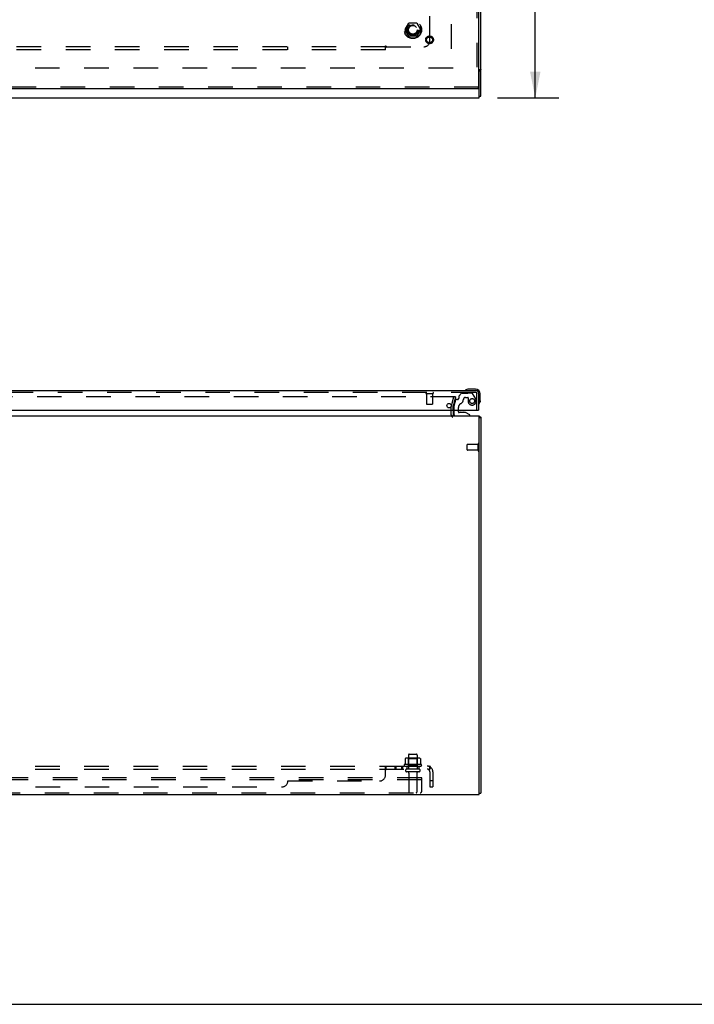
# Model space of a CAD drawing. Header units: inches. Extents: x 0 to 189, y 0 to 122.
# Tile 4 of 18: x 66 to 94, y 0 to 42. Entities that reach past the tile are written whole.
import ezdxf

# ---------------------------------------------------------------- set-up
doc = ezdxf.new("R2010")
doc.units = ezdxf.units.IN
doc.header["$LTSCALE"] = 10.388889
doc.header["$MEASUREMENT"] = 0
doc.linetypes.add('HIDDEN', pattern=[0.2, 0.1, -0.1])
doc.layers.get('0').update_dxf_attribs({"linetype": 'CONTINUOUS'})
for name, color, linetype in [('DEFAULT_2', 8, 'HIDDEN'), ('DIMENSIONS', 7, 'CONTINUOUS'), ('MASTER_DOOR_ASSEMBLY', 7, 'CONTINUOUS'), ('SUBPANEL', 7, 'CONTINUOUS')]:
    doc.layers.add(name, color=color, linetype=linetype)
doc.styles.get("Standard").update_dxf_attribs({"font": 'arial.ttf'})
doc.dimstyles.new('DIMSTYLE_1', dxfattribs={"dimtxt": 0.833333, "dimasz": 1.111111, "dimexe": 0.09, "dimexo": 0.07, "dimgap": 0.0375, "dimtad": 0, "dimtih": 1, "dimtoh": 1, "dimzin": 4, "dimdsep": 46, "dimtxsty": 'Standard', "dimblk": '_FILLED', "dimblk1": '_FILLED', "dimblk2": '_FILLED', "dimcen": 0.09, "dimadec": 3, "dimazin": 1, "dimtfac": 1, "dimtdec": 3, "dimtofl": 0, "dimtmove": 0, "dimatfit": 3, "dimldrblk": '_FILLED', "dimfxl": 0, "dimtolj": 1, "dimtzin": 4, "dimarcsym": 0})

# ---------------------------------------------------------------- blocks, each defined once
blk = doc.blocks.new('_FILLED')
at = {"color": 0, "linetype": 'ByBlock'}
blk.add_solid([(0, 0), (-1, 0.2), (-1, -0.2)], dxfattribs=at)
blk = doc.blocks.new('*D10')
at = {"layer": 'DIMENSIONS', "color": 2, "linetype": 'Continuous'}
for p, q in [((86.132, 86.307), (88.725, 86.307)), ((87.725, 86.307), (87.725, 63.14)), ((87.725, 38.307), (87.725, 61.474)), ((86.132, 38.307), (88.725, 38.307))]:
    blk.add_line(p, q, dxfattribs=at)
at = {"layer": 'DIMENSIONS', "color": 2, "linetype": 'Continuous', "xscale": 1.1111111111, "yscale": 1.1111111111, "zscale": 1.1111111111}
for p, rotation in [((87.725, 86.307), 90), ((87.725, 38.307), 270)]:
    blk.add_blockref('_FILLED', p, dxfattribs=dict(at, rotation=rotation))
at = {"layer": 'DIMENSIONS', "color": 2, "linetype": 'Continuous', "insert": (87.725, 62.724), "char_height": 0.8333, "width": 2.91202, "attachment_point": 2, "line_spacing_factor": 0.9}
blk.add_mtext('48.00', dxfattribs=at)

msp = doc.modelspace()

# ---------------------------------------------------------------- linework, layer by layer
at = {"color": 3, "linetype": 'Continuous'}
for p, q in [((85.429, 38.37), (85.429, 86.244)), ((85.334, 39.509), (85.398, 39.509)), ((85.354, 38.307), (85.354, 39.422)), ((37.504, 38.307), (85.354, 38.307)), ((84.254, 25.107), (84.254, 24.906)), ((37.504, 24.864), (85.354, 24.864)), ((85.354, 8.864), (85.354, 24.864)), ((85.429, 24.801), (85.429, 8.927)), ((37.504, 8.864), (85.354, 8.864))]:
    msp.add_line(p, q, dxfattribs=at)
at = {"color": 7, "linetype": 'Continuous'}
for p, q in [((85.354, 39.484), (85.429, 39.484)), ((85.354, 39.484), (85.354, 39.422)), ((85.354, 38.37), (85.429, 38.37)), ((85.354, 24.801), (85.429, 24.801)), ((85.354, 8.927), (85.429, 8.927)), ((0, 0), (188.889, 0))]:
    msp.add_line(p, q, dxfattribs=at)
for points in [[(85.343, 39.509), (85.343, 39.508), (85.342, 39.507), (85.342, 39.506), (85.342, 39.504), (85.343, 39.503), (85.343, 39.501), (85.344, 39.5), (85.345, 39.499), (85.345, 39.497), (85.346, 39.496), (85.347, 39.495)], [(85.347, 39.495), (85.35, 39.493), (85.351, 39.491), (85.352, 39.49), (85.352, 39.489), (85.353, 39.488), (85.354, 39.486), (85.354, 39.485), (85.354, 39.484)]]:
    msp.add_lwpolyline(points, dxfattribs=at)
at = {"color": 3, "linetype": 'Continuous'}
for points in [[(85.398, 39.509), (85.4, 39.508), (85.402, 39.506), (85.404, 39.505), (85.407, 39.503), (85.409, 39.502)], [(85.409, 39.502), (85.414, 39.499), (85.417, 39.498), (85.419, 39.496), (85.421, 39.495), (85.423, 39.493), (85.425, 39.492), (85.426, 39.49), (85.427, 39.489), (85.428, 39.488), (85.429, 39.486), (85.429, 39.485), (85.429, 39.484)], [(85.398, 24.826), (85.4, 24.825), (85.402, 24.823), (85.404, 24.821), (85.407, 24.82), (85.409, 24.819), (85.412, 24.817), (85.414, 24.816), (85.417, 24.814), (85.419, 24.813), (85.421, 24.812), (85.423, 24.81), (85.425, 24.809), (85.426, 24.808), (85.427, 24.806), (85.428, 24.805), (85.429, 24.804), (85.429, 24.802), (85.429, 24.801)]]:
    msp.add_lwpolyline(points, dxfattribs=at)
for centre, radius, start, end in [((85.294, 39.422), 0.06, 0, 47.4839), ((84.296, 24.906), 0.042, 180, 270), ((85.312, 24.747), 0.117, 42.5569, 68.9573)]:
    msp.add_arc(centre, radius, start, end, dxfattribs=at)
at = {"layer": 'DEFAULT_2', "color": 8, "linetype": 'HIDDEN'}
for p, q in [((84.179, 85.055), (84.179, 39.559)), ((82.236, 41.187), (82.391, 41.455)), ((82.708, 41.46), (82.399, 41.46)), ((82.717, 41.455), (82.871, 41.187)), ((82.391, 40.91), (82.236, 41.177)), ((82.708, 40.905), (82.399, 40.905)), ((82.871, 41.177), (82.717, 40.91)), ((84.254, 39.557), (38.604, 39.557)), ((84.338, 25.677), (38.52, 25.677)), ((84.182, 25.291), (84.286, 25.677)), ((84.358, 25.657), (84.255, 25.271)), ((84.358, 25.657), (84.286, 25.677)), ((84.339, 25.677), (84.338, 25.677)), ((84.179, 24.906), (84.179, 25.265)), ((84.254, 25.107), (84.254, 25.265)), ((84.854, 23.425), (84.854, 23.653)), ((85.311, 23.663), (84.864, 23.663)), ((85.311, 23.415), (84.864, 23.415)), ((85.311, 23.397), (85.311, 23.681)), ((82.366, 10.534), (82.366, 9.939)), ((82.396, 10.564), (82.711, 10.564)), ((82.741, 10.534), (82.741, 9.939)), ((82.91, 10.134), (82.198, 10.134)), ((82.22, 10.064), (82.888, 10.064)), ((82.235, 10.379), (82.235, 10.161)), ((82.81, 10.4), (82.298, 10.4)), ((82.37, 10.38), (82.35, 10.4)), ((82.37, 10.084), (82.35, 10.064)), ((82.737, 10.38), (82.37, 10.38)), ((82.37, 10.084), (82.37, 10.38)), ((82.737, 10.084), (82.37, 10.084)), ((82.737, 10.38), (82.757, 10.4)), ((82.737, 10.084), (82.737, 10.38)), ((82.737, 10.084), (82.757, 10.064)), ((82.873, 10.379), (82.873, 10.161)), ((82.811, 9.939), (82.296, 9.939)), ((82.811, 9.829), (82.296, 9.829)), ((82.389, 9.767), (82.389, 8.969)), ((82.719, 9.767), (82.719, 8.969)), ((82.929, 9.564), (39.929, 9.564)), ((82.929, 9.489), (39.929, 9.489)), ((82.929, 8.999), (82.929, 9.564)), ((39.989, 8.939), (82.869, 8.939))]:
    msp.add_line(p, q, dxfattribs=at)
for points in [[(84.351, 25.669), (84.35, 25.67), (84.349, 25.671), (84.348, 25.673), (84.347, 25.674), (84.346, 25.675), (84.344, 25.675), (84.343, 25.676), (84.341, 25.677), (84.339, 25.677)], [(84.351, 25.669), (84.352, 25.667), (84.352, 25.665), (84.353, 25.664), (84.353, 25.662)], [(84.353, 25.662), (84.353, 25.662), (84.353, 25.66), (84.352, 25.659)], [(82.235, 10.161), (82.235, 10.16), (82.235, 10.158), (82.234, 10.157), (82.234, 10.157), (82.234, 10.156), (82.233, 10.155), (82.233, 10.155), (82.233, 10.154), (82.232, 10.154), (82.232, 10.154), (82.232, 10.153), (82.231, 10.153), (82.231, 10.153), (82.231, 10.153), (82.231, 10.152), (82.23, 10.152), (82.23, 10.152), (82.23, 10.152)], [(82.241, 10.388), (82.24, 10.387), (82.238, 10.386), (82.237, 10.385), (82.236, 10.384), (82.236, 10.382), (82.235, 10.38), (82.235, 10.379)], [(82.867, 10.388), (82.868, 10.387), (82.87, 10.386), (82.871, 10.385), (82.872, 10.384), (82.872, 10.382), (82.873, 10.38), (82.873, 10.379)], [(82.878, 10.152), (82.878, 10.152), (82.878, 10.152), (82.877, 10.152), (82.877, 10.153), (82.877, 10.153), (82.876, 10.153), (82.876, 10.153), (82.876, 10.154), (82.875, 10.154), (82.875, 10.154), (82.875, 10.155), (82.874, 10.155), (82.874, 10.156), (82.874, 10.157), (82.873, 10.157), (82.873, 10.158), (82.873, 10.16), (82.873, 10.161)]]:
    msp.add_lwpolyline(points, dxfattribs=at)
for radius in [0.372, 0.356, 0.204, 0.183]:
    msp.add_circle((82.554, 41.182), radius, dxfattribs=at)
for centre, radius, start, end in [((82.399, 41.45), 0.01, 90.0113, 149.988), ((82.708, 41.45), 0.01, 30.0108, 89.9876), ((82.245, 41.182), 0.01, 150.0117, 209.9873), ((82.399, 40.915), 0.01, 210.0108, 269.9876), ((82.708, 40.915), 0.01, 270.0113, 329.988), ((82.863, 41.182), 0.01, 330.0117, 29.9873), ((84.279, 25.265), 0.1, 165, 180), ((84.279, 25.265), 0.025, 165, 180), ((84.296, 24.906), 0.117, 180, 236.9002), ((84.864, 23.653), 0.01, 90, 180), ((84.864, 23.425), 0.01, 180, 270), ((85.332, 23.681), 0.0215, 360, 180), ((85.332, 23.397), 0.0215, 180, 0), ((82.396, 10.534), 0.03, 90, 180), ((82.711, 10.534), 0.03, 0, 90), ((82.22, 10.103), 0.0384, 124.4497, 270), ((82.554, 9.534), 0.698, 117.6814, 120.6631), ((82.298, 10.259), 0.141, 90, 113.95), ((82.81, 10.259), 0.141, 66.05, 90), ((82.554, 9.534), 0.698, 59.3369, 62.3186), ((82.888, 10.103), 0.0384, 270, 55.5503), ((82.296, 9.884), 0.055, 90, 270), ((82.326, 9.767), 0.0625, 0, 90), ((82.781, 9.767), 0.0625, 90, 180), ((82.811, 9.884), 0.055, 270, 90), ((82.419, 8.969), 0.03, 180, 270), ((82.689, 8.969), 0.03, 270, 360), ((82.869, 8.999), 0.06, 270, 360)]:
    msp.add_arc(centre, radius, start, end, dxfattribs=at)
at = {"layer": 'MASTER_DOOR_ASSEMBLY', "color": 8, "linetype": 'HIDDEN'}
for p, q in [((85.259, 42.712), (85.259, 38.757)), ((85.334, 38.757), (61.537, 38.757)), ((85.217, 25.857), (61.537, 25.857)), ((83.117, 25.814), (83.401, 25.814)), ((83.135, 25.814), (83.135, 25.367)), ((83.383, 25.814), (83.383, 25.367)), ((84.614, 25.819), (84.499, 25.704)), ((85.048, 25.828), (84.636, 25.828)), ((84.641, 25.829), (84.881, 25.829)), ((84.641, 25.829), (84.641, 25.828)), ((84.881, 25.829), (84.881, 25.828)), ((85.208, 25.58), (85.074, 25.813)), ((85.259, 25.107), (85.259, 25.815)), ((84.36, 25.53), (84.291, 25.274)), ((84.434, 25.553), (84.39, 25.553)), ((84.493, 25.69), (84.493, 25.612)), ((84.777, 25.643), (84.871, 25.643)), ((84.887, 25.627), (84.887, 25.494)), ((83.145, 25.357), (83.373, 25.357)), ((84.291, 25.274), (84.291, 25.107)), ((84.476, 25.107), (84.476, 25.217)), ((84.37, 24.864), (84.96, 24.864))]:
    msp.add_line(p, q, dxfattribs=at)
at = {"layer": 'MASTER_DOOR_ASSEMBLY', "color": 3, "linetype": 'Continuous'}
for p, q in [((85.334, 42.557), (85.334, 38.757)), ((85.334, 38.682), (61.537, 38.682)), ((61.537, 25.932), (85.217, 25.932)), ((85.334, 25.815), (85.334, 25.107)), ((61.597, 25.107), (85.319, 25.107))]:
    msp.add_line(p, q, dxfattribs=at)
at = {"layer": 'MASTER_DOOR_ASSEMBLY', "color": 7, "linetype": 'Continuous'}
for p, q in [((85.334, 38.682), (85.334, 38.757)), ((85.194, 25.992), (84.905, 25.992)), ((85.394, 25.503), (85.392, 25.465)), ((85.394, 25.503), (85.394, 25.792)), ((84.291, 25.107), (84.291, 24.943)), ((84.476, 25.033), (84.476, 25.107)), ((84.784, 25.002), (84.507, 25.002)), ((84.556, 25.019), (84.555, 25.019)), ((84.556, 25.019), (84.696, 25.019)), ((84.697, 25.019), (84.696, 25.019)), ((84.96, 24.903), (84.784, 25.002)), ((85.319, 25.107), (85.334, 25.107)), ((84.96, 24.864), (84.96, 24.903))]:
    msp.add_line(p, q, dxfattribs=at)
at = {"layer": 'MASTER_DOOR_ASSEMBLY', "color": 8, "linetype": 'HIDDEN'}
for centre, radius in [((83.259, 40.757), 0.164), ((83.259, 40.757), 0.124), ((85.059, 25.494), 0.103)]:
    msp.add_circle(centre, radius, dxfattribs=at)
at = {"layer": 'MASTER_DOOR_ASSEMBLY', "color": 3, "linetype": 'Continuous'}
msp.add_circle((84.084, 25.295), 0.094, dxfattribs=at)
at = {"layer": 'MASTER_DOOR_ASSEMBLY', "color": 8, "linetype": 'HIDDEN'}
for centre, radius, start, end in [((83.117, 25.836), 0.0215, 90, 270), ((83.401, 25.836), 0.0215, 270, 90), ((84.636, 25.798), 0.03, 90, 135), ((85.048, 25.798), 0.03, 30, 90), ((85.217, 25.815), 0.042, 0, 90), ((84.39, 25.522), 0.031, 90, 165), ((84.434, 25.612), 0.059, 270, 360), ((84.664, 25.217), 0.188, 115.7418, 180), ((84.513, 25.69), 0.02, 135, 180), ((84.502, 25.553), 0.185, 295.7418, 360), ((84.777, 25.553), 0.09, 90, 180), ((84.871, 25.627), 0.016, 0, 90), ((85.059, 25.494), 0.172, 180, 30), ((83.145, 25.367), 0.01, 180, 270), ((83.373, 25.367), 0.01, 270, 360)]:
    msp.add_arc(centre, radius, start, end, dxfattribs=at)
at = {"layer": 'MASTER_DOOR_ASSEMBLY', "color": 7, "linetype": 'Continuous'}
for centre, radius, start, end in [((84.784, 25.944), 0.015, 120.8899, 173.6204), ((84.784, 25.947), 0.015, 186.3796, 270), ((84.905, 25.742), 0.25, 90, 120.8899), ((85.194, 25.792), 0.2, 0, 90), ((85.349, 25.382), 0.015, 180, 263.6204), ((85.144, 25.503), 0.25, 329.1101, 360), ((84.507, 25.033), 0.031, 180, 270), ((84.556, 24.929), 0.09, 90.672, 124.9232), ((84.696, 24.929), 0.09, 54.8123, 89.328), ((85.346, 25.382), 0.015, 276.3796, 329.1101), ((84.37, 24.943), 0.079, 180, 270)]:
    msp.add_arc(centre, radius, start, end, dxfattribs=at)
at = {"layer": 'MASTER_DOOR_ASSEMBLY', "color": 3, "linetype": 'Continuous'}
msp.add_arc((85.217, 25.815), 0.117, 0, 90, dxfattribs=at)
at = {"layer": 'SUBPANEL', "color": 8, "linetype": 'HIDDEN'}
for p, q in [((83.273, 40.713), (83.273, 42.303)), ((81.398, 40.463), (41.46, 40.463)), ((77.273, 40.338), (77.273, 40.463)), ((81.398, 40.425), (81.398, 40.504)), ((81.398, 40.338), (81.398, 40.425)), ((81.415, 40.445), (81.421, 40.451)), ((81.42, 40.483), (81.424, 40.477)), ((81.433, 40.463), (83.023, 40.463)), ((81.398, 40.338), (41.46, 40.338)), ((39.585, 10.064), (83.273, 10.064)), ((81.398, 9.689), (81.398, 10.01)), ((81.399, 10.012), (81.401, 10.015)), ((81.409, 10.031), (81.412, 10.038)), ((81.433, 9.939), (81.433, 10.064)), ((81.795, 10.064), (81.795, 9.939)), ((81.833, 10.064), (81.833, 9.939)), ((82.076, 10.064), (82.076, 9.939)), ((82.114, 10.064), (82.114, 9.939)), ((82.304, 10.064), (82.304, 9.939)), ((82.804, 10.064), (82.804, 9.939)), ((83.311, 10.01), (83.232, 9.914)), ((83.273, 9.939), (83.273, 10.064)), ((39.585, 9.939), (83.273, 9.939)), ((81.432, 9.939), (81.433, 9.939)), ((83.252, 9.939), (83.253, 9.939)), ((83.273, 9.827), (83.273, 9.189)), ((83.398, 9.827), (83.398, 9.189)), ((45.835, 9.189), (77.023, 9.189)), ((77.273, 9.439), (81.148, 9.439)), ((83.398, 9.439), (83.273, 9.439)), ((83.273, 9.189), (83.398, 9.189))]:
    msp.add_line(p, q, dxfattribs=at)
for points in [[(81.398, 40.504), (81.399, 40.504), (81.401, 40.503), (81.402, 40.502), (81.404, 40.501), (81.405, 40.5), (81.407, 40.499), (81.408, 40.498), (81.41, 40.497), (81.411, 40.495), (81.412, 40.494), (81.414, 40.492), (81.415, 40.491), (81.416, 40.489), (81.417, 40.487), (81.419, 40.485), (81.42, 40.483)], [(81.398, 40.425), (81.399, 40.427), (81.401, 40.429), (81.402, 40.431), (81.404, 40.433), (81.406, 40.435), (81.407, 40.437), (81.409, 40.438), (81.41, 40.44), (81.412, 40.442), (81.413, 40.443), (81.415, 40.445)], [(81.421, 40.451), (81.423, 40.453), (81.425, 40.455), (81.427, 40.457), (81.429, 40.458), (81.43, 40.46), (81.432, 40.462), (81.433, 40.463)], [(81.424, 40.477), (81.425, 40.474), (81.426, 40.472), (81.428, 40.47), (81.429, 40.468), (81.43, 40.466), (81.432, 40.465), (81.433, 40.463)], [(81.398, 10.01), (81.399, 10.012), (81.401, 10.015), (81.402, 10.017)], [(81.402, 10.017), (81.404, 10.02), (81.406, 10.024), (81.407, 10.027), (81.409, 10.031)], [(81.412, 10.038), (81.413, 10.042), (81.415, 10.045)], [(81.415, 10.045), (81.416, 10.048), (81.418, 10.051), (81.419, 10.054), (81.421, 10.057)], [(81.419, 10.054), (81.421, 10.057), (81.423, 10.059), (81.425, 10.061), (81.427, 10.062), (81.429, 10.063), (81.43, 10.064), (81.432, 10.064), (81.433, 10.064)], [(81.423, 10.059), (81.425, 10.061), (81.427, 10.062), (81.429, 10.063), (81.43, 10.064), (81.432, 10.064), (81.433, 10.064)], [(83.273, 9.999), (83.273, 9.999), (83.273, 9.999), (83.273, 9.999), (83.273, 9.999), (83.273, 9.999), (83.273, 9.998), (83.273, 9.998), (83.273, 9.997), (83.273, 9.997), (83.272, 9.996), (83.272, 9.996), (83.272, 9.995), (83.272, 9.995), (83.272, 9.994), (83.272, 9.994), (83.272, 9.993), (83.272, 9.992), (83.272, 9.992), (83.271, 9.991), (83.271, 9.99), (83.271, 9.99), (83.271, 9.989), (83.271, 9.988), (83.271, 9.987), (83.27, 9.987), (83.27, 9.986), (83.27, 9.985), (83.27, 9.984), (83.27, 9.983), (83.269, 9.983), (83.269, 9.982), (83.269, 9.981), (83.269, 9.98), (83.269, 9.979), (83.268, 9.979), (83.268, 9.978), (83.268, 9.977), (83.268, 9.976), (83.267, 9.975), (83.267, 9.974), (83.267, 9.974), (83.267, 9.973), (83.266, 9.972), (83.266, 9.971), (83.266, 9.97), (83.265, 9.969), (83.265, 9.968), (83.265, 9.967), (83.264, 9.966), (83.264, 9.965), (83.264, 9.964), (83.263, 9.963), (83.263, 9.962), (83.262, 9.961), (83.262, 9.96), (83.262, 9.959), (83.261, 9.958), (83.261, 9.957), (83.26, 9.956), (83.26, 9.955), (83.26, 9.954), (83.259, 9.953), (83.259, 9.952), (83.258, 9.952), (83.258, 9.951), (83.258, 9.95), (83.257, 9.949), (83.257, 9.948), (83.256, 9.947), (83.256, 9.947), (83.256, 9.946), (83.255, 9.945), (83.255, 9.944), (83.254, 9.944), (83.254, 9.943), (83.254, 9.942), (83.253, 9.942), (83.253, 9.941), (83.253, 9.94), (83.252, 9.94), (83.252, 9.939), (83.252, 9.938), (83.251, 9.938), (83.251, 9.937), (83.251, 9.937), (83.25, 9.936), (83.25, 9.936), (83.25, 9.936), (83.25, 9.935), (83.25, 9.935)], [(83.293, 10.042), (83.291, 10.045), (83.29, 10.048), (83.288, 10.051), (83.287, 10.054), (83.285, 10.057), (83.283, 10.059), (83.281, 10.061), (83.279, 10.062), (83.277, 10.063), (83.276, 10.064), (83.274, 10.064), (83.273, 10.064)], [(83.273, 9.996), (83.273, 9.996), (83.273, 9.997), (83.273, 9.997), (83.273, 9.998), (83.273, 9.998), (83.273, 9.998), (83.273, 9.999), (83.273, 9.999), (83.273, 9.999)], [(83.311, 10.01), (83.309, 10.012), (83.307, 10.015), (83.305, 10.017), (83.303, 10.02), (83.301, 10.024), (83.299, 10.027), (83.298, 10.031), (83.296, 10.034), (83.293, 10.042)], [(81.398, 9.914), (81.399, 9.913), (81.401, 9.913), (81.402, 9.913), (81.404, 9.913), (81.405, 9.914), (81.407, 9.914), (81.408, 9.915), (81.41, 9.916), (81.411, 9.917), (81.412, 9.918), (81.414, 9.92), (81.415, 9.921)], [(81.398, 9.914), (81.399, 9.913), (81.401, 9.913), (81.402, 9.913), (81.404, 9.913), (81.405, 9.914), (81.407, 9.914), (81.408, 9.915), (81.41, 9.916), (81.411, 9.917)], [(81.412, 9.918), (81.414, 9.92), (81.415, 9.921), (81.416, 9.923), (81.417, 9.925), (81.419, 9.926), (81.42, 9.928), (81.421, 9.93), (81.422, 9.932), (81.424, 9.933), (81.425, 9.935), (81.426, 9.936), (81.428, 9.937), (81.429, 9.938), (81.43, 9.939)], [(81.422, 9.932), (81.424, 9.933), (81.425, 9.935), (81.426, 9.936), (81.428, 9.937), (81.429, 9.938), (81.43, 9.939), (81.432, 9.939), (81.433, 9.939)], [(83.232, 9.914), (83.232, 9.913), (83.233, 9.913), (83.234, 9.913), (83.235, 9.913), (83.236, 9.914), (83.237, 9.914), (83.238, 9.915), (83.239, 9.916), (83.241, 9.917), (83.242, 9.918), (83.244, 9.92), (83.245, 9.921), (83.249, 9.925)], [(83.249, 9.925), (83.251, 9.926), (83.253, 9.928), (83.255, 9.93), (83.257, 9.932), (83.259, 9.933), (83.261, 9.935), (83.264, 9.936), (83.266, 9.937), (83.268, 9.938), (83.269, 9.939), (83.271, 9.939), (83.273, 9.939)], [(83.25, 9.935), (83.25, 9.935), (83.25, 9.935), (83.25, 9.935), (83.25, 9.935), (83.25, 9.936), (83.25, 9.936), (83.25, 9.936), (83.251, 9.937), (83.251, 9.937), (83.251, 9.937), (83.252, 9.938), (83.252, 9.938), (83.252, 9.939)]]:
    msp.add_lwpolyline(points, dxfattribs=at)
msp.add_circle((82.554, 41.182), 0.25, dxfattribs=at)
for centre, radius, start, end in [((83.023, 40.713), 0.25, 270, 360), ((83.161, 9.827), 0.237, 0, 90), ((81.148, 9.689), 0.25, 270, 360), ((83.161, 9.827), 0.112, 0, 90), ((77.023, 9.439), 0.25, 270, 360)]:
    msp.add_arc(centre, radius, start, end, dxfattribs=at)

# ---------------------------------------------------------------- dimensions: what is measured, and where the dimension line sits
at = {"layer": 'DIMENSIONS', "color": 2, "linetype": 'Continuous'}
dim = msp.add_linear_dim(base=(87.725, 38.307), p1=(86.062, 86.307), p2=(86.062, 38.307), angle=270, dimstyle='DIMSTYLE_1', dxfattribs=at)
dim.commit()
dim.dimension.update_dxf_attribs({"geometry": '*D10', "text_midpoint": (87.703, 62.302), "dimtype": 160})

doc.saveas('drawing.dxf')
